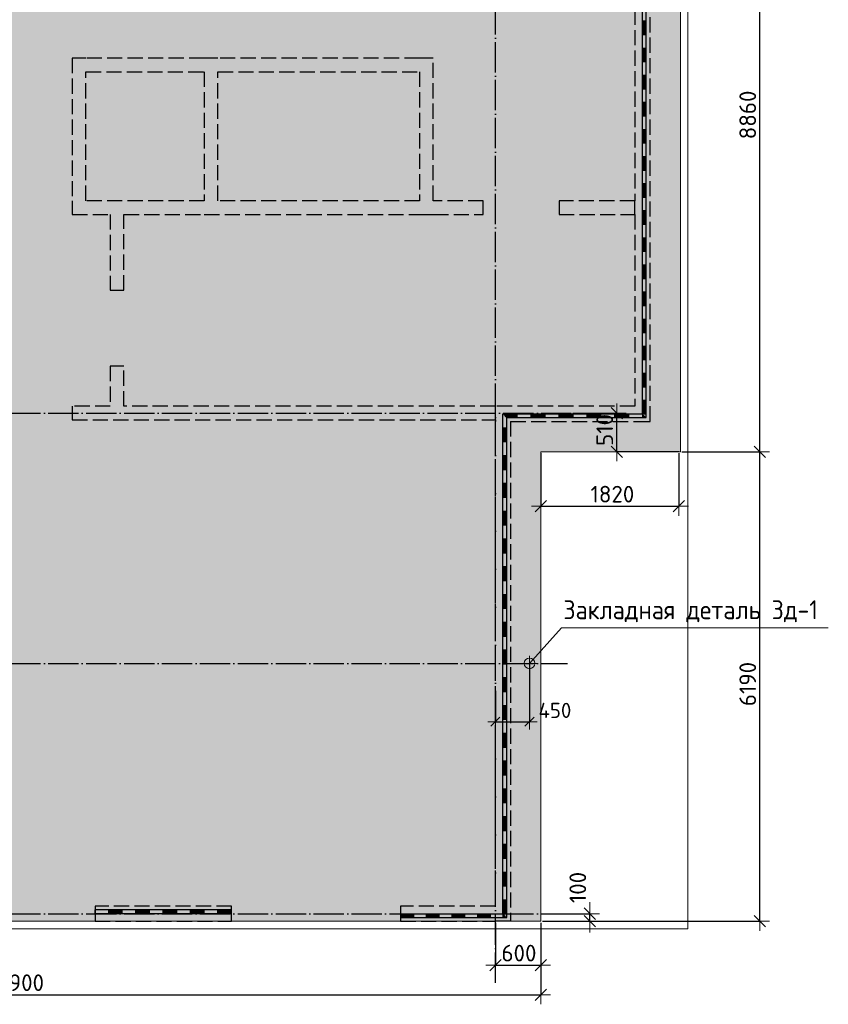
# Model space of a CAD drawing. Header units: millimetres. Extents: x -3725 to 93325, y -74170 to 82591.
# Tile 25 of 140: x 7626 to 18291, y 45545 to 58527. Entities that reach past the tile are written whole.
import ezdxf

# ---------------------------------------------------------------- set-up
doc = ezdxf.new("R2010")
doc.units = ezdxf.units.MM
doc.header["$PDMODE"] = 65
for name, pattern in [('______11', [500, 400, -50, 0, -50]), ('______2', [270, 200, -70]), ('______3', [500, 400, -100]), ('______5', [1100, 800, -100, 100, -100])]:
    doc.linetypes.add(name, pattern=pattern)
for name, color, linetype, lineweight in [('Standard', 7, 'Continuous', 25), ('Балка_ общее', 7, '______3', 13), ('Закладная деталь_ общее', 7, 'Continuous', 25), ('Заливка', 7, 'Continuous', 13), ('Размерная линия_ общее', 7, 'Continuous', 13), ('Стена_ общее', 7, 'Continuous', 35), ('Фундамент (1)', 7, 'Continuous', 35)]:
    doc.layers.add(name, color=color, linetype=linetype, lineweight=lineweight)
doc.layers.add('Арм.стержн. Доп. Арм. ниж.зоны Х', color=7, linetype='Continuous', lineweight=35, true_color=0xff1cff)
doc.layers.add('Осевая линия_ общее', color=7, linetype='______5', lineweight=13, true_color=0xa0a0a0)
doc.styles.add('ISOCPEUR', font='ISOCPEUR')
doc.dimstyles.new('DIMSTYLE_12', dxfattribs={"dimtxt": 200, "dimasz": 200, "dimexe": 0, "dimexo": 0, "dimgap": 100, "dimtad": 2, "dimdec": 0, "dimrnd": 5, "dimzin": 12, "dimdsep": 46, "dimtxsty": 'ISOCPEUR', "dimblk1": 'ALL_ML_STRICH', "dimblk2": 'ALL_ML_STRICH', "dimsah": 1, "dimcen": 0, "dimclrd": 7, "dimclre": 256, "dimclrt": 7, "dimadec": 0, "dimazin": 0, "dimtfac": 1, "dimtdec": 0, "dimtix": 1, "dimtmove": 2, "dimatfit": 3, "dimfxl": 0, "dimtvp": 1.2, "dimtzin": 0, "dimlwd": 0, "dimlwe": -3, "dimarcsym": 0})
doc.dimstyles.new('DIMSTYLE_3', dxfattribs={"dimtxt": 220, "dimasz": 250, "dimexe": 0, "dimexo": 0, "dimgap": 110, "dimtad": 2, "dimdec": 0, "dimrnd": 5, "dimzin": 12, "dimdsep": 46, "dimtxsty": 'ISOCPEUR', "dimblk1": 'ALL_ML_STRICH', "dimblk2": 'ALL_ML_STRICH', "dimsah": 1, "dimcen": 0, "dimclrd": 7, "dimclre": 256, "dimclrt": 7, "dimadec": 0, "dimazin": 0, "dimtfac": 1, "dimtdec": 0, "dimtix": 1, "dimtmove": 2, "dimatfit": 3, "dimfxl": 0, "dimtzin": 0, "dimlwd": 0, "dimlwe": -3, "dimarcsym": 0})
doc.dimstyles.new('DIMSTYLE_5', dxfattribs={"dimtxt": 220, "dimasz": 250, "dimexe": 0, "dimexo": 0, "dimgap": 110, "dimtad": 2, "dimdec": 0, "dimrnd": 5, "dimzin": 12, "dimdsep": 46, "dimtxsty": 'ISOCPEUR', "dimblk1": 'ALL_ML_STRICH', "dimblk2": 'ALL_ML_STRICH', "dimsah": 1, "dimcen": 0, "dimclrd": 7, "dimclre": 256, "dimclrt": 7, "dimadec": 0, "dimazin": 0, "dimtfac": 1, "dimtdec": 0, "dimtix": 1, "dimtmove": 2, "dimatfit": 3, "dimfxl": 0, "dimtvp": 1.2, "dimtzin": 0, "dimlwd": 0, "dimlwe": -3, "dimarcsym": 0})

# ---------------------------------------------------------------- blocks, each defined once
blk = doc.blocks.new('ALL_ML_STRICH')
at = {"color": 0, "linetype": 'ByBlock', "lineweight": -2}
for p, q in [((-1, 0), (0.5, 0)), ((-0.3, -0.3), (0.3, 0.3)), ((0, -0.5), (0, 0.5))]:
    blk.add_line(p, q, dxfattribs=at)
blk = doc.blocks.new('*D10')
at = {"layer": 'DEFPOINTS', "color": 7, "linetype": 'Continuous', "lineweight": 13, "transparency": 33554687}
for p in [(13900, 46640), (14500, 46620), (13900, 46060)]:
    blk.add_point(p, dxfattribs=at)
at = {"layer": 'Размерная линия_ общее', "color": 253, "linetype": 'Continuous', "lineweight": -2, "true_color": 0xa0a0a0, "transparency": 33554687}
for p, q in [((13900, 46620), (13900, 46060)), ((14500, 46600), (14500, 46060))]:
    blk.add_line(p, q, dxfattribs=at)
at = {"layer": 'Размерная линия_ общее', "color": 7, "linetype": 'Continuous', "lineweight": -2, "transparency": 33554687}
blk.add_line((13900, 46060), (14500, 46060), dxfattribs=at)
at = {"layer": 'Размерная линия_ общее', "color": 7, "linetype": 'Continuous', "lineweight": 13, "transparency": 33554687, "xscale": 250, "yscale": 250, "zscale": 250, "rotation": 180}
blk.add_blockref('ALL_ML_STRICH', (13900, 46060), dxfattribs=at)
at = {"layer": 'Размерная линия_ общее', "color": 7, "linetype": 'Continuous', "lineweight": 13, "transparency": 33554687, "xscale": 250, "yscale": 250, "zscale": 250}
blk.add_blockref('ALL_ML_STRICH', (14500, 46060), dxfattribs=at)
at = {"layer": 'Размерная линия_ общее', "color": 7, "linetype": 'Continuous', "lineweight": 13, "transparency": 33554687, "insert": (14211, 46220), "char_height": 220, "width": 660, "attachment_point": 5, "style": 'ISOCPEUR'}
blk.add_mtext('\\A1;{600}', dxfattribs=at)
blk = doc.blocks.new('*D11')
at = {"layer": 'DEFPOINTS', "color": 7, "linetype": 'Continuous', "lineweight": 13, "transparency": 33554687}
for p in [(600, 46640), (14500, 46640), (600, 45670)]:
    blk.add_point(p, dxfattribs=at)
at = {"layer": 'Размерная линия_ общее', "color": 253, "linetype": 'Continuous', "lineweight": -2, "true_color": 0xa0a0a0, "transparency": 33554687}
for p, q in [((600, 46620), (600, 45670)), ((14500, 46620), (14500, 45670))]:
    blk.add_line(p, q, dxfattribs=at)
at = {"layer": 'Размерная линия_ общее', "color": 7, "linetype": 'Continuous', "lineweight": -2, "transparency": 33554687}
blk.add_line((600, 45670), (14500, 45670), dxfattribs=at)
at = {"layer": 'Размерная линия_ общее', "color": 7, "linetype": 'Continuous', "lineweight": 13, "transparency": 33554687, "xscale": 250, "yscale": 250, "zscale": 250, "rotation": 180}
blk.add_blockref('ALL_ML_STRICH', (600, 45670), dxfattribs=at)
at = {"layer": 'Размерная линия_ общее', "color": 7, "linetype": 'Continuous', "lineweight": 13, "transparency": 33554687, "xscale": 250, "yscale": 250, "zscale": 250}
blk.add_blockref('ALL_ML_STRICH', (14500, 45670), dxfattribs=at)
at = {"layer": 'Размерная линия_ общее', "color": 7, "linetype": 'Continuous', "lineweight": 13, "transparency": 33554687, "insert": (7583, 45830), "char_height": 220, "width": 1100, "attachment_point": 5, "style": 'ISOCPEUR'}
blk.add_mtext('\\A1;{13900}', dxfattribs=at)
blk = doc.blocks.new('*D17')
at = {"layer": 'DEFPOINTS', "color": 7, "linetype": 'Continuous', "lineweight": 13, "transparency": 33554687}
for p in [(14900, 53340), (15502, 52830), (16340, 52830)]:
    blk.add_point(p, dxfattribs=at)
at = {"layer": 'Размерная линия_ общее', "color": 253, "linetype": 'Continuous', "lineweight": -2, "true_color": 0xa0a0a0, "transparency": 33554687}
for p, q in [((14920, 53340), (15502, 53340)), ((16320, 52830), (15502, 52830))]:
    blk.add_line(p, q, dxfattribs=at)
at = {"layer": 'Размерная линия_ общее', "color": 7, "linetype": 'Continuous', "lineweight": -2, "transparency": 33554687}
blk.add_line((15502, 52830), (15502, 53340), dxfattribs=at)
at = {"layer": 'Размерная линия_ общее', "color": 7, "linetype": 'Continuous', "lineweight": 13, "transparency": 33554687, "xscale": 250, "yscale": 250, "zscale": 250}
for p, rotation in [((15502, 53340), 90), ((15502, 52830), 270)]:
    blk.add_blockref('ALL_ML_STRICH', p, dxfattribs=dict(at, rotation=rotation))
at = {"layer": 'Размерная линия_ общее', "color": 7, "linetype": 'Continuous', "lineweight": 13, "transparency": 33554687, "insert": (15342, 53118), "char_height": 220, "width": 660, "attachment_point": 5, "rotation": 90, "style": 'ISOCPEUR'}
blk.add_mtext('\\A1;{510}', dxfattribs=at)
blk = doc.blocks.new('*D19')
at = {"layer": 'DEFPOINTS', "color": 7, "linetype": 'Continuous', "lineweight": 13, "transparency": 33554687}
for p in [(16340, 52830), (14500, 46640), (17388, 46640)]:
    blk.add_point(p, dxfattribs=at)
at = {"layer": 'Размерная линия_ общее', "color": 253, "linetype": 'Continuous', "lineweight": -2, "true_color": 0xa0a0a0, "transparency": 33554687}
for p, q in [((16360, 52830), (17388, 52830)), ((14520, 46640), (17388, 46640))]:
    blk.add_line(p, q, dxfattribs=at)
at = {"layer": 'Размерная линия_ общее', "color": 7, "linetype": 'Continuous', "lineweight": -2, "transparency": 33554687}
blk.add_line((17388, 46640), (17388, 52830), dxfattribs=at)
at = {"layer": 'Размерная линия_ общее', "color": 7, "linetype": 'Continuous', "lineweight": 13, "transparency": 33554687, "xscale": 250, "yscale": 250, "zscale": 250}
for p, rotation in [((17388, 52830), 90), ((17388, 46640), 270)]:
    blk.add_blockref('ALL_ML_STRICH', p, dxfattribs=dict(at, rotation=rotation))
at = {"layer": 'Размерная линия_ общее', "color": 7, "linetype": 'Continuous', "lineweight": 13, "transparency": 33554687, "insert": (17228, 49768), "char_height": 220, "width": 880, "attachment_point": 5, "rotation": 90, "style": 'ISOCPEUR'}
blk.add_mtext('\\A1;{6190}', dxfattribs=at)
blk = doc.blocks.new('*D20')
at = {"layer": 'DEFPOINTS', "color": 7, "linetype": 'Continuous', "lineweight": 13, "transparency": 33554687}
for p in [(16340, 61690), (16340, 52830), (17388, 52830)]:
    blk.add_point(p, dxfattribs=at)
at = {"layer": 'Размерная линия_ общее', "color": 253, "linetype": 'Continuous', "lineweight": -2, "true_color": 0xa0a0a0, "transparency": 33554687}
for p, q in [((16360, 61690), (17388, 61690)), ((16360, 52830), (17388, 52830))]:
    blk.add_line(p, q, dxfattribs=at)
at = {"layer": 'Размерная линия_ общее', "color": 7, "linetype": 'Continuous', "lineweight": -2, "transparency": 33554687}
blk.add_line((17388, 52830), (17388, 61690), dxfattribs=at)
at = {"layer": 'Размерная линия_ общее', "color": 7, "linetype": 'Continuous', "lineweight": 13, "transparency": 33554687, "xscale": 250, "yscale": 250, "zscale": 250}
for p, rotation in [((17388, 61690), 90), ((17388, 52830), 270)]:
    blk.add_blockref('ALL_ML_STRICH', p, dxfattribs=dict(at, rotation=rotation))
at = {"layer": 'Размерная линия_ общее', "color": 7, "linetype": 'Continuous', "lineweight": 13, "transparency": 33554687, "insert": (17228, 57271), "char_height": 220, "width": 880, "attachment_point": 5, "rotation": 90, "style": 'ISOCPEUR'}
blk.add_mtext('\\A1;{8860}', dxfattribs=at)
blk = doc.blocks.new('*D23')
at = {"layer": 'DEFPOINTS', "color": 7, "linetype": 'Continuous', "lineweight": 13, "transparency": 33554687}
for p in [(14500, 52830), (16320, 52830), (14500, 52111)]:
    blk.add_point(p, dxfattribs=at)
at = {"layer": 'Размерная линия_ общее', "color": 253, "linetype": 'Continuous', "lineweight": -2, "true_color": 0xa0a0a0, "transparency": 33554687}
for p, q in [((14500, 52810), (14500, 52111)), ((16320, 52810), (16320, 52111))]:
    blk.add_line(p, q, dxfattribs=at)
at = {"layer": 'Размерная линия_ общее', "color": 7, "linetype": 'Continuous', "lineweight": -2, "transparency": 33554687}
blk.add_line((14500, 52111), (16320, 52111), dxfattribs=at)
at = {"layer": 'Размерная линия_ общее', "color": 7, "linetype": 'Continuous', "lineweight": 13, "transparency": 33554687, "xscale": 250, "yscale": 250, "zscale": 250, "rotation": 180}
blk.add_blockref('ALL_ML_STRICH', (14500, 52111), dxfattribs=at)
at = {"layer": 'Размерная линия_ общее', "color": 7, "linetype": 'Continuous', "lineweight": 13, "transparency": 33554687, "xscale": 250, "yscale": 250, "zscale": 250}
blk.add_blockref('ALL_ML_STRICH', (16320, 52111), dxfattribs=at)
at = {"layer": 'Размерная линия_ общее', "color": 7, "linetype": 'Continuous', "lineweight": 13, "transparency": 33554687, "insert": (15443, 52271), "char_height": 220, "width": 880, "attachment_point": 5, "style": 'ISOCPEUR'}
blk.add_mtext('\\A1;{1820}', dxfattribs=at)
blk = doc.blocks.new('*D24')
at = {"layer": 'DEFPOINTS', "color": 7, "linetype": 'Continuous', "lineweight": 13, "transparency": 33554687}
for p in [(14500, 46740), (14500, 46640), (15146, 46640)]:
    blk.add_point(p, dxfattribs=at)
at = {"layer": 'Размерная линия_ общее', "color": 253, "linetype": 'Continuous', "lineweight": -2, "true_color": 0xa0a0a0, "transparency": 33554687}
for p, q in [((14520, 46740), (15146, 46740)), ((14520, 46640), (15146, 46640))]:
    blk.add_line(p, q, dxfattribs=at)
at = {"layer": 'Размерная линия_ общее', "color": 7, "linetype": 'Continuous', "lineweight": -2, "transparency": 33554687}
blk.add_line((15146, 46640), (15146, 46740), dxfattribs=at)
at = {"layer": 'Размерная линия_ общее', "color": 7, "linetype": 'Continuous', "lineweight": 13, "transparency": 33554687, "xscale": 250, "yscale": 250, "zscale": 250}
for p, rotation in [((15146, 46640), 270), ((15146, 46740), 90)]:
    blk.add_blockref('ALL_ML_STRICH', p, dxfattribs=dict(at, rotation=rotation))
at = {"layer": 'Размерная линия_ общее', "color": 7, "linetype": 'Continuous', "lineweight": 13, "transparency": 33554687, "insert": (14987, 47085), "char_height": 220, "width": 660, "attachment_point": 5, "rotation": 90, "style": 'ISOCPEUR'}
blk.add_mtext('\\A1;{100}', dxfattribs=at)
blk = doc.blocks.new('СЛОЖНЫЙ_ОБЪЕКТ_7')
at = {"layer": 'Стена_ общее', "color": 253, "linetype": '______2', "lineweight": -3, "true_color": 0xa0a0a0, "transparency": 33554687}
for p, q in [((15740, 61090), (15740, 56140)), ((15940, 53230), (15940, 61090)), ((8320, 58020), (8320, 56140)), ((8500, 58020), (8320, 58020)), ((10060, 58020), (8500, 58020)), ((10240, 58020), (10060, 58020)), ((12900, 58020), (10240, 58020)), ((13080, 58020), (12900, 58020)), ((13080, 56140), (13080, 58020)), ((8500, 56140), (8500, 57840)), ((8500, 57840), (10060, 57840)), ((10060, 57840), (10060, 56140)), ((10240, 56140), (10240, 57840)), ((10240, 57840), (12900, 57840)), ((12900, 57840), (12900, 56140)), ((8320, 56140), (8320, 55960)), ((10060, 56140), (8500, 56140)), ((12900, 56140), (10240, 56140)), ((13740, 56140), (13080, 56140)), ((13740, 55960), (13740, 56140)), ((14740, 56140), (14740, 55960)), ((15740, 56140), (14740, 56140)), ((15740, 55960), (15740, 56140)), ((8320, 55960), (8820, 55960)), ((8820, 55960), (8820, 54960)), ((9000, 55960), (10060, 55960)), ((9000, 54960), (9000, 55960)), ((10060, 55960), (12900, 55960)), ((12900, 55960), (13080, 55960)), ((13080, 55960), (13740, 55960)), ((14740, 55960), (15740, 55960)), ((15740, 55960), (15740, 53430)), ((8820, 54960), (9000, 54960)), ((8820, 53960), (8820, 53430)), ((9000, 53960), (8820, 53960)), ((9000, 53430), (9000, 53960)), ((8320, 53430), (8320, 53250)), ((8820, 53430), (8320, 53430)), ((13900, 53430), (9000, 53430)), ((15740, 53430), (13900, 53430)), ((13900, 53250), (13900, 53430)), ((8320, 53250), (13900, 53250)), ((13900, 53250), (13900, 53230)), ((13900, 46840), (13900, 53230)), ((14100, 53230), (14100, 46640)), ((14100, 53230), (15740, 53230)), ((15740, 53230), (15940, 53230)), ((8620, 46840), (8620, 46640)), ((10420, 46840), (8620, 46840)), ((10420, 46640), (10420, 46840)), ((12650, 46840), (12650, 46640)), ((13900, 46840), (12650, 46840)), ((8620, 46640), (10420, 46640)), ((12650, 46640), (13900, 46640)), ((14100, 46640), (13900, 46640))]:
    blk.add_line(p, q, dxfattribs=at)
blk = doc.blocks.new('ЭЛЕМЕНТ_УЗОРА_2')
at = {"layer": 'Standard', "color": 7, "linetype": 'Continuous', "lineweight": 25, "transparency": 33554687}
for p, q in [((8980, 46790), (8620, 46790)), ((8620, 46790), (8620, 46790)), ((8620, 46740), (8620, 46790)), ((8620, 46740), (8620, 46790)), ((8620, 46780), (8620, 46780)), ((8620, 46770), (8620, 46770)), ((8620, 46760), (8620, 46760)), ((8620, 46750), (8620, 46750)), ((8980, 46740), (8620, 46740)), ((8620, 46740), (8620, 46740)), ((8800, 46740), (8800, 46790)), ((8980, 46780), (8800, 46780)), ((8980, 46770), (8800, 46770)), ((8980, 46760), (8800, 46760)), ((8980, 46750), (8800, 46750)), ((9340, 46790), (8980, 46790)), ((8980, 46740), (8980, 46790)), ((8980, 46740), (8980, 46790)), ((9340, 46740), (8980, 46740)), ((9160, 46740), (9160, 46790)), ((9340, 46780), (9160, 46780)), ((9340, 46770), (9160, 46770)), ((9340, 46760), (9160, 46760)), ((9340, 46750), (9160, 46750)), ((9700, 46790), (9340, 46790)), ((9340, 46740), (9340, 46790)), ((9340, 46740), (9340, 46790)), ((9700, 46740), (9340, 46740)), ((9520, 46740), (9520, 46790)), ((9700, 46780), (9520, 46780)), ((9700, 46770), (9520, 46770)), ((9700, 46760), (9520, 46760)), ((9700, 46750), (9520, 46750)), ((10060, 46790), (9700, 46790)), ((9700, 46740), (9700, 46790)), ((9700, 46740), (9700, 46790)), ((10060, 46740), (9700, 46740)), ((9880, 46740), (9880, 46790)), ((10060, 46780), (9880, 46780)), ((10060, 46770), (9880, 46770)), ((10060, 46760), (9880, 46760)), ((10060, 46750), (9880, 46750)), ((10420, 46790), (10060, 46790)), ((10060, 46740), (10060, 46790)), ((10060, 46740), (10060, 46790)), ((10420, 46740), (10060, 46740)), ((10240, 46740), (10240, 46790)), ((10420, 46780), (10240, 46780)), ((10420, 46770), (10240, 46770)), ((10420, 46760), (10240, 46760)), ((10420, 46750), (10240, 46750)), ((10420, 46740), (10420, 46790))]:
    blk.add_line(p, q, dxfattribs=at)
blk = doc.blocks.new('ЭЛЕМЕНТ_УЗОРА_4')
at = {"layer": 'Standard', "color": 7, "linetype": 'Continuous', "lineweight": 25, "transparency": 33554687}
for p, q in [((15840, 58332), (15840, 58689)), ((15890, 58332), (15890, 58689)), ((15840, 58510), (15890, 58510)), ((15850, 58332), (15850, 58510)), ((15860, 58332), (15860, 58510)), ((15870, 58332), (15870, 58510)), ((15880, 58332), (15880, 58510)), ((15840, 57975), (15840, 58332)), ((15840, 58332), (15890, 58332)), ((15840, 58332), (15890, 58332)), ((15890, 57975), (15890, 58332)), ((15840, 58153), (15890, 58153)), ((15850, 57975), (15850, 58153)), ((15860, 57975), (15860, 58153)), ((15870, 57975), (15870, 58153)), ((15880, 57975), (15880, 58153)), ((15840, 57617), (15840, 57975)), ((15840, 57975), (15890, 57975)), ((15840, 57975), (15890, 57975)), ((15890, 57617), (15890, 57975)), ((15840, 57796), (15890, 57796)), ((15850, 57617), (15850, 57796)), ((15860, 57617), (15860, 57796)), ((15870, 57617), (15870, 57796)), ((15880, 57617), (15880, 57796)), ((15840, 57260), (15840, 57617)), ((15840, 57617), (15890, 57617)), ((15840, 57617), (15890, 57617)), ((15890, 57260), (15890, 57617)), ((15840, 57439), (15890, 57439)), ((15850, 57260), (15850, 57439)), ((15860, 57260), (15860, 57439)), ((15870, 57260), (15870, 57439)), ((15880, 57260), (15880, 57439)), ((15840, 56903), (15840, 57260)), ((15840, 57260), (15890, 57260)), ((15840, 57260), (15890, 57260)), ((15890, 56903), (15890, 57260)), ((15840, 57081), (15890, 57081)), ((15850, 56903), (15850, 57081)), ((15860, 56903), (15860, 57081)), ((15870, 56903), (15870, 57081)), ((15880, 56903), (15880, 57081)), ((15840, 56545), (15840, 56903)), ((15840, 56903), (15890, 56903)), ((15840, 56903), (15890, 56903)), ((15890, 56545), (15890, 56903)), ((15840, 56724), (15890, 56724)), ((15850, 56545), (15850, 56724)), ((15860, 56545), (15860, 56724)), ((15870, 56545), (15870, 56724)), ((15880, 56545), (15880, 56724)), ((15840, 56188), (15840, 56545)), ((15840, 56545), (15890, 56545)), ((15840, 56545), (15890, 56545)), ((15890, 56188), (15890, 56545)), ((15840, 56367), (15890, 56367)), ((15850, 56188), (15850, 56367)), ((15860, 56188), (15860, 56367)), ((15870, 56188), (15870, 56367)), ((15880, 56188), (15880, 56367)), ((15840, 55831), (15840, 56188)), ((15840, 56188), (15890, 56188)), ((15840, 56188), (15890, 56188)), ((15890, 55831), (15890, 56188)), ((15840, 56010), (15890, 56010)), ((15850, 55831), (15850, 56010)), ((15860, 55831), (15860, 56010)), ((15870, 55831), (15870, 56010)), ((15880, 55831), (15880, 56010)), ((15840, 55474), (15840, 55831)), ((15840, 55831), (15890, 55831)), ((15840, 55831), (15890, 55831)), ((15890, 55474), (15890, 55831)), ((15840, 55652), (15890, 55652)), ((15850, 55474), (15850, 55652)), ((15860, 55474), (15860, 55652)), ((15870, 55474), (15870, 55652)), ((15880, 55474), (15880, 55652)), ((15840, 55116), (15840, 55474)), ((15840, 55474), (15890, 55474)), ((15840, 55474), (15890, 55474)), ((15890, 55116), (15890, 55474)), ((15840, 55295), (15890, 55295)), ((15850, 55116), (15850, 55295)), ((15860, 55116), (15860, 55295)), ((15870, 55116), (15870, 55295)), ((15880, 55116), (15880, 55295)), ((15840, 54759), (15840, 55116)), ((15840, 55116), (15890, 55116)), ((15840, 55116), (15890, 55116)), ((15890, 54759), (15890, 55116)), ((15840, 54938), (15890, 54938)), ((15850, 54759), (15850, 54938)), ((15860, 54759), (15860, 54938)), ((15870, 54759), (15870, 54938)), ((15880, 54759), (15880, 54938)), ((15840, 54402), (15840, 54759)), ((15840, 54759), (15890, 54759)), ((15840, 54759), (15890, 54759)), ((15890, 54402), (15890, 54759)), ((15840, 54580), (15890, 54580)), ((15850, 54402), (15850, 54580)), ((15860, 54402), (15860, 54580)), ((15870, 54402), (15870, 54580)), ((15880, 54402), (15880, 54580)), ((15840, 54045), (15840, 54402)), ((15840, 54402), (15890, 54402)), ((15840, 54402), (15890, 54402)), ((15890, 54045), (15890, 54402)), ((15840, 54223), (15890, 54223)), ((15850, 54045), (15850, 54223)), ((15860, 54045), (15860, 54223)), ((15870, 54045), (15870, 54223)), ((15880, 54045), (15880, 54223)), ((15840, 53687), (15840, 54045)), ((15840, 54045), (15890, 54045)), ((15840, 54045), (15890, 54045)), ((15890, 53687), (15890, 54045)), ((15840, 53866), (15890, 53866)), ((15850, 53687), (15850, 53866)), ((15860, 53687), (15860, 53866)), ((15870, 53687), (15870, 53866)), ((15880, 53687), (15880, 53866)), ((15840, 53330), (15840, 53687)), ((15840, 53687), (15890, 53687)), ((15840, 53687), (15890, 53687)), ((15890, 53330), (15890, 53687)), ((15840, 53509), (15890, 53509)), ((15850, 53330), (15850, 53509)), ((15860, 53330), (15860, 53509)), ((15870, 53330), (15870, 53509)), ((15880, 53330), (15880, 53509)), ((14000, 52964), (14000, 53330)), ((14000, 53330), (14000, 53330)), ((14000, 53330), (14000, 53330)), ((14000, 53330), (14000, 53330)), ((14010, 53320), (14184, 53320)), ((14020, 53310), (14184, 53310)), ((14030, 53300), (14184, 53300)), ((14040, 53290), (14184, 53290)), ((14050, 52964), (14050, 53280)), ((14050, 53280), (14368, 53280)), ((14184, 53330), (14184, 53280)), ((14368, 53330), (14736, 53330)), ((14368, 53330), (14368, 53280)), ((14368, 53330), (14368, 53280)), ((14368, 53320), (14552, 53320)), ((14368, 53310), (14552, 53310)), ((14368, 53300), (14552, 53300)), ((14368, 53290), (14552, 53290)), ((14368, 53280), (14736, 53280)), ((14552, 53330), (14552, 53280)), ((14736, 53330), (15104, 53330)), ((14736, 53330), (14736, 53280)), ((14736, 53330), (14736, 53280)), ((14736, 53320), (14920, 53320)), ((14736, 53310), (14920, 53310)), ((14736, 53300), (14920, 53300)), ((14736, 53290), (14920, 53290)), ((14736, 53280), (15104, 53280)), ((14920, 53330), (14920, 53280)), ((15104, 53330), (15472, 53330)), ((15104, 53330), (15104, 53280)), ((15104, 53330), (15104, 53280)), ((15104, 53320), (15288, 53320)), ((15104, 53310), (15288, 53310)), ((15104, 53300), (15288, 53300)), ((15104, 53290), (15288, 53290)), ((15104, 53280), (15472, 53280)), ((15288, 53330), (15288, 53280)), ((15472, 53330), (15840, 53330)), ((15472, 53330), (15472, 53280)), ((15472, 53330), (15472, 53280)), ((15472, 53320), (15656, 53320)), ((15472, 53310), (15656, 53310)), ((15472, 53300), (15656, 53300)), ((15472, 53290), (15656, 53290)), ((15472, 53280), (15840, 53280)), ((15656, 53330), (15656, 53280)), ((15840, 53330), (15840, 53330)), ((15840, 53330), (15840, 53280)), ((15840, 53330), (15840, 53280)), ((15840, 53330), (15840, 53330)), ((15840, 53330), (15890, 53330)), ((15840, 53330), (15890, 53330)), ((15840, 53320), (15850, 53320)), ((15840, 53310), (15860, 53310)), ((15840, 53300), (15870, 53300)), ((15840, 53290), (15880, 53290)), ((15840, 53280), (15890, 53280)), ((15890, 53280), (15890, 53330)), ((14000, 53147), (14050, 53147)), ((14010, 52964), (14010, 53147)), ((14020, 52964), (14020, 53147)), ((14030, 52964), (14030, 53147)), ((14040, 52964), (14040, 53147)), ((14000, 52598), (14000, 52964)), ((14000, 52964), (14050, 52964)), ((14000, 52964), (14050, 52964)), ((14050, 52598), (14050, 52964)), ((14000, 52781), (14050, 52781)), ((14010, 52598), (14010, 52781)), ((14020, 52598), (14020, 52781)), ((14030, 52598), (14030, 52781)), ((14040, 52598), (14040, 52781)), ((14000, 52232), (14000, 52598)), ((14000, 52598), (14050, 52598)), ((14000, 52598), (14050, 52598)), ((14050, 52232), (14050, 52598)), ((14000, 52415), (14050, 52415)), ((14010, 52232), (14010, 52415)), ((14020, 52232), (14020, 52415)), ((14030, 52232), (14030, 52415)), ((14040, 52232), (14040, 52415)), ((14000, 51866), (14000, 52232)), ((14000, 52232), (14050, 52232)), ((14000, 52232), (14050, 52232)), ((14050, 51866), (14050, 52232)), ((14000, 52049), (14050, 52049)), ((14010, 51866), (14010, 52049)), ((14020, 51866), (14020, 52049)), ((14030, 51866), (14030, 52049)), ((14040, 51866), (14040, 52049)), ((14000, 51499), (14000, 51866)), ((14000, 51866), (14050, 51866)), ((14000, 51866), (14050, 51866)), ((14050, 51499), (14050, 51866)), ((14000, 51682), (14050, 51682)), ((14010, 51499), (14010, 51682)), ((14020, 51499), (14020, 51682)), ((14030, 51499), (14030, 51682)), ((14040, 51499), (14040, 51682)), ((14000, 51133), (14000, 51499)), ((14000, 51499), (14050, 51499)), ((14000, 51499), (14050, 51499)), ((14050, 51133), (14050, 51499)), ((14000, 51316), (14050, 51316)), ((14010, 51133), (14010, 51316)), ((14020, 51133), (14020, 51316)), ((14030, 51133), (14030, 51316)), ((14040, 51133), (14040, 51316)), ((14000, 50767), (14000, 51133)), ((14000, 51133), (14050, 51133)), ((14000, 51133), (14050, 51133)), ((14050, 50767), (14050, 51133)), ((14000, 50950), (14050, 50950)), ((14010, 50767), (14010, 50950)), ((14020, 50767), (14020, 50950)), ((14030, 50767), (14030, 50950)), ((14040, 50767), (14040, 50950)), ((14000, 50401), (14000, 50767)), ((14000, 50767), (14050, 50767)), ((14000, 50767), (14050, 50767)), ((14050, 50401), (14050, 50767)), ((14000, 50584), (14050, 50584)), ((14010, 50401), (14010, 50584)), ((14020, 50401), (14020, 50584)), ((14030, 50401), (14030, 50584)), ((14040, 50401), (14040, 50584)), ((14000, 50035), (14000, 50401)), ((14000, 50401), (14050, 50401)), ((14000, 50401), (14050, 50401)), ((14050, 50035), (14050, 50401)), ((14000, 50218), (14050, 50218)), ((14010, 50035), (14010, 50218)), ((14020, 50035), (14020, 50218)), ((14030, 50035), (14030, 50218)), ((14040, 50035), (14040, 50218)), ((14000, 49669), (14000, 50035)), ((14000, 50035), (14050, 50035)), ((14000, 50035), (14050, 50035)), ((14050, 49669), (14050, 50035)), ((14000, 49852), (14050, 49852)), ((14010, 49669), (14010, 49852)), ((14020, 49669), (14020, 49852)), ((14030, 49669), (14030, 49852)), ((14040, 49669), (14040, 49852)), ((14000, 49303), (14000, 49669)), ((14000, 49669), (14050, 49669)), ((14000, 49669), (14050, 49669)), ((14050, 49303), (14050, 49669)), ((14000, 49486), (14050, 49486)), ((14010, 49303), (14010, 49486)), ((14020, 49303), (14020, 49486)), ((14030, 49303), (14030, 49486)), ((14040, 49303), (14040, 49486)), ((14000, 48937), (14000, 49303)), ((14000, 49303), (14050, 49303)), ((14000, 49303), (14050, 49303)), ((14050, 48937), (14050, 49303)), ((14000, 49120), (14050, 49120)), ((14010, 48937), (14010, 49120)), ((14020, 48937), (14020, 49120)), ((14030, 48937), (14030, 49120)), ((14040, 48937), (14040, 49120)), ((14000, 48571), (14000, 48937)), ((14000, 48937), (14050, 48937)), ((14000, 48937), (14050, 48937)), ((14050, 48571), (14050, 48937)), ((14000, 48754), (14050, 48754)), ((14010, 48571), (14010, 48754)), ((14020, 48571), (14020, 48754)), ((14030, 48571), (14030, 48754)), ((14040, 48571), (14040, 48754)), ((14000, 48204), (14000, 48571)), ((14000, 48571), (14050, 48571)), ((14000, 48571), (14050, 48571)), ((14050, 48204), (14050, 48571)), ((14000, 48388), (14050, 48388)), ((14010, 48204), (14010, 48388)), ((14020, 48204), (14020, 48388)), ((14030, 48204), (14030, 48388)), ((14040, 48204), (14040, 48388)), ((14000, 47838), (14000, 48204)), ((14000, 48204), (14050, 48204)), ((14000, 48204), (14050, 48204)), ((14050, 47838), (14050, 48204)), ((14000, 48021), (14050, 48021)), ((14010, 47838), (14010, 48021)), ((14020, 47838), (14020, 48021)), ((14030, 47838), (14030, 48021)), ((14040, 47838), (14040, 48021)), ((14000, 47472), (14000, 47838)), ((14000, 47838), (14050, 47838)), ((14000, 47838), (14050, 47838)), ((14050, 47472), (14050, 47838)), ((14000, 47655), (14050, 47655)), ((14010, 47472), (14010, 47655)), ((14020, 47472), (14020, 47655)), ((14030, 47472), (14030, 47655)), ((14040, 47472), (14040, 47655)), ((14000, 47106), (14000, 47472)), ((14000, 47472), (14050, 47472)), ((14000, 47472), (14050, 47472)), ((14050, 47106), (14050, 47472)), ((14000, 47289), (14050, 47289)), ((14010, 47106), (14010, 47289)), ((14020, 47106), (14020, 47289)), ((14030, 47106), (14030, 47289)), ((14040, 47106), (14040, 47289)), ((14000, 46740), (14000, 47106)), ((14000, 47106), (14050, 47106)), ((14000, 47106), (14050, 47106)), ((14050, 46740), (14050, 47106)), ((14000, 46923), (14050, 46923)), ((14010, 46740), (14010, 46923)), ((14020, 46740), (14020, 46923)), ((14030, 46740), (14030, 46923)), ((14040, 46740), (14040, 46923)), ((12650, 46740), (12987, 46740)), ((12650, 46740), (12650, 46690)), ((12819, 46740), (12819, 46690)), ((12987, 46740), (13325, 46740)), ((12987, 46740), (12987, 46690)), ((12987, 46740), (12987, 46690)), ((13156, 46740), (13156, 46690)), ((13325, 46740), (13662, 46740)), ((13325, 46740), (13325, 46690)), ((13325, 46740), (13325, 46690)), ((13494, 46740), (13494, 46690)), ((13662, 46740), (13662, 46690)), ((13662, 46740), (13662, 46690)), ((13831, 46740), (13831, 46690)), ((14000, 46740), (14000, 46740)), ((14000, 46740), (14050, 46740)), ((14000, 46740), (14050, 46740)), ((14050, 46690), (14050, 46740)), ((12650, 46730), (12819, 46730)), ((12650, 46720), (12819, 46720)), ((12650, 46710), (12819, 46710)), ((12650, 46700), (12819, 46700)), ((12650, 46690), (12987, 46690)), ((12987, 46730), (13156, 46730)), ((12987, 46720), (13156, 46720)), ((12987, 46710), (13156, 46710)), ((12987, 46700), (13156, 46700)), ((12987, 46690), (13325, 46690)), ((13325, 46730), (13494, 46730)), ((13325, 46720), (13494, 46720)), ((13325, 46710), (13494, 46710)), ((13325, 46700), (13494, 46700)), ((13325, 46690), (13662, 46690)), ((13662, 46730), (13831, 46730)), ((13662, 46720), (13831, 46720)), ((13662, 46710), (13831, 46710)), ((13662, 46700), (13831, 46700)), ((13662, 46690), (14000, 46690)), ((14000, 46730), (14010, 46730)), ((14000, 46720), (14020, 46720)), ((14000, 46710), (14030, 46710)), ((14000, 46700), (14040, 46700)), ((14000, 46690), (14050, 46690))]:
    blk.add_line(p, q, dxfattribs=at)
for points in [[(14000, 53330), (14000, 53330), (14368, 53330)], [(13662, 46740), (14000, 46740), (14000, 46740)], [(14000, 46740), (14000, 46740), (14000, 46690)], [(14000, 46740), (14000, 46740), (14000, 46690)]]:
    blk.add_lwpolyline(points, dxfattribs=at)
blk = doc.blocks.new('СЛОЖНЫЙ_ОБЪЕКТ_9')
at = {"layer": 'Осевая линия_ общее', "color": 253, "linetype": '______11', "lineweight": -3, "true_color": 0xa0a0a0, "transparency": 33554687}
for p, q in [((13900, 45830), (13900, 70740)), ((-3000, 53340), (14900, 53340)), ((-3000, 50040), (14850, 50040)), ((-3000, 46740), (14900, 46740))]:
    blk.add_line(p, q, dxfattribs=at)
blk = doc.blocks.new('*D545')
at = {"layer": 'DEFPOINTS', "color": 7, "linetype": 'Continuous', "lineweight": 13, "transparency": 33554687}
for p in [(14350, 50040), (13900, 49696), (13900, 49270)]:
    blk.add_point(p, dxfattribs=at)
at = {"layer": 'Арм.стержн. Доп. Арм. ниж.зоны Х', "color": 253, "linetype": 'Continuous', "lineweight": -2, "true_color": 0xa0a0a0, "transparency": 33554687}
for p, q in [((14350, 50020), (14350, 49270)), ((13900, 49676), (13900, 49270))]:
    blk.add_line(p, q, dxfattribs=at)
at = {"layer": 'Арм.стержн. Доп. Арм. ниж.зоны Х', "color": 7, "linetype": 'Continuous', "lineweight": -2, "transparency": 33554687}
blk.add_line((13900, 49270), (14350, 49270), dxfattribs=at)
at = {"layer": 'Арм.стержн. Доп. Арм. ниж.зоны Х', "color": 7, "linetype": 'Continuous', "lineweight": 13, "transparency": 33554687, "xscale": 200, "yscale": 200, "zscale": 200, "rotation": 180}
blk.add_blockref('ALL_ML_STRICH', (13900, 49270), dxfattribs=at)
at = {"layer": 'Арм.стержн. Доп. Арм. ниж.зоны Х', "color": 7, "linetype": 'Continuous', "lineweight": 13, "transparency": 33554687, "xscale": 200, "yscale": 200, "zscale": 200}
blk.add_blockref('ALL_ML_STRICH', (14350, 49270), dxfattribs=at)
at = {"layer": 'Арм.стержн. Доп. Арм. ниж.зоны Х', "color": 7, "linetype": 'Continuous', "lineweight": 13, "transparency": 33554687, "insert": (14685, 49420), "char_height": 200, "width": 600, "attachment_point": 5, "style": 'ISOCPEUR'}
blk.add_mtext('\\A1;{450}', dxfattribs=at)

msp = doc.modelspace()

# ---------------------------------------------------------------- hatches: boundary and pattern name
at = {"layer": 'Заливка', "linetype": 'Continuous', "lineweight": 13, "transparency": 33554687}
h = msp.add_hatch(color=9, dxfattribs=at)
h.paths.add_polyline_path([(14500, 68280), (600, 68280), (600, 64980), (-650, 64980), (-650, 60060), (600, 60060), (600, 54460), (-650, 54460), (-650, 49540), (600, 49540), (600, 46640), (14500, 46640), (14500, 52830), (16340, 52830), (16340, 61690), (14500, 61690)])
h.paths.add_polyline_path([(5880, 57065), (6480, 57065), (6480, 56465), (5880, 56465)], flags=16)

# ---------------------------------------------------------------- linework, layer by layer
at = {"layer": 'Standard', "color": 7, "linetype": 'Continuous', "lineweight": 18, "transparency": 33554687}
msp.add_lwpolyline([(-750, 46540), (16440, 46540), (16440, 68380), (-750, 68380), (-750, 46540)], dxfattribs=at)
at = {"layer": 'Standard', "color": 7, "linetype": 'Continuous', "lineweight": 13, "transparency": 33554687}
msp.add_lwpolyline([(14350, 50040), (14770.8, 50510.8), (18290.8, 50510.8)], dxfattribs=at)
at = {"layer": 'Закладная деталь_ общее', "color": 7, "linetype": 'Continuous', "lineweight": 13, "transparency": 33554687}
for p, q in [((14350, 49940), (14350, 50140)), ((14450, 50040), (14250, 50040))]:
    msp.add_line(p, q, dxfattribs=at)
msp.add_circle((14350, 50040), 70, dxfattribs=at)
at = {"layer": 'Фундамент (1)', "color": 7, "lineweight": 18, "transparency": 33554687}
for p, q in [((16340, 61690), (16340, 52830)), ((14500, 52830), (14500, 46640)), ((16340, 52830), (14500, 52830)), ((14500, 46640), (600, 46640))]:
    msp.add_line(p, q, dxfattribs=at)
at = {"layer": 'Фундамент (1)', "color": 7, "linetype": 'Continuous', "lineweight": 18, "transparency": 33554687}
for p, q in [((16340, 61690), (16340, 52830)), ((14500, 52830), (14500, 46640)), ((16340, 52830), (14500, 52830)), ((14500, 46640), (600, 46640))]:
    msp.add_line(p, q, dxfattribs=at)

# ---------------------------------------------------------------- block references
at = {"layer": 'Standard', "color": 7, "linetype": 'Continuous', "lineweight": 25, "transparency": 33554687}
for name in ['ЭЛЕМЕНТ_УЗОРА_4', 'ЭЛЕМЕНТ_УЗОРА_2']:
    msp.add_blockref(name, (0, 0), dxfattribs=at)
at = {"layer": 'Балка_ общее', "color": 7, "linetype": 'Continuous', "lineweight": 13, "transparency": 33554687}
msp.add_blockref('СЛОЖНЫЙ_ОБЪЕКТ_9', (0, 0), dxfattribs=at)
at = {"layer": 'Стена_ общее', "color": 253, "linetype": '______2', "lineweight": -3, "true_color": 0xa0a0a0, "transparency": 33554687}
msp.add_blockref('СЛОЖНЫЙ_ОБЪЕКТ_7', (0, 0), dxfattribs=at)

# ---------------------------------------------------------------- texts
at = {"layer": 'Standard', "color": 7, "linetype": 'Continuous', "lineweight": 13, "transparency": 33554687, "insert": (16475.4, 50727.5), "char_height": 250, "width": 3519.776, "attachment_point": 5, "style": 'ISOCPEUR'}
msp.add_mtext('\\A1;{\\fISOCPEUR|i0|b0;\\H250.000000;\\W0.909091;\\C7;Закладная деталь Зд-1}\\P', dxfattribs=at)

# ---------------------------------------------------------------- dimensions: what is measured, and where the dimension line sits
at = {"layer": 'Арм.стержн. Доп. Арм. ниж.зоны Х', "color": 7, "linetype": 'Continuous', "lineweight": 13, "transparency": 33554687}
dim = msp.add_linear_dim(base=(14350, 49269.8), p1=(13900, 49675.6), p2=(14350, 50020), dimstyle='DIMSTYLE_12', override={"dimpost": '<>', "dimclrd": 7, "dimclre": 253, "dimclrt": 7, "dimlwd": 0, "dimlwe": 65533}, dxfattribs=at)
dim.commit()
dim.dimension.update_dxf_attribs({"geometry": '*D545', "text_midpoint": (14684.7, 49420.4), "dimtype": 160})
at = {"layer": 'Размерная линия_ общее', "color": 7, "linetype": 'Continuous', "lineweight": 13, "transparency": 33554687}
for base, p1, p2, dimstyle, picture, middle in [((17387.8, 61690), (16360, 52830), (16360, 61690), 'DIMSTYLE_3', '*D20', (17227.8, 57271)), ((15502.2, 53340), (16320, 52830), (14920, 53340), 'DIMSTYLE_5', '*D17', (15342.2, 53118)), ((17387.8, 52830), (14520, 46640), (16360, 52830), 'DIMSTYLE_3', '*D19', (17227.8, 49768)), ((15146, 46740), (14520, 46640), (14520, 46740), 'DIMSTYLE_5', '*D24', (14987.4, 47085))]:
    dim = msp.add_linear_dim(base=base, p1=p1, p2=p2, angle=90, dimstyle=dimstyle, override={"dimpost": '<>', "dimclrd": 7, "dimclre": 253, "dimclrt": 7, "dimlwd": 0, "dimlwe": 65533}, dxfattribs=at)
    dim.commit()
    dim.dimension.update_dxf_attribs({"geometry": picture, "text_midpoint": middle, "dimtype": 160})
for base, p1, p2, dimstyle, picture, middle in [((16320, 52110.7), (14500, 52810), (16320, 52810), 'DIMSTYLE_3', '*D23', (15443, 52270.7)), ((14500, 45670), (600, 46620), (14500, 46620), 'DIMSTYLE_3', '*D11', (7583, 45830)), ((14500, 46060), (13900, 46620), (14500, 46600), 'DIMSTYLE_5', '*D10', (14211, 46220))]:
    dim = msp.add_linear_dim(base=base, p1=p1, p2=p2, dimstyle=dimstyle, override={"dimpost": '<>', "dimclrd": 7, "dimclre": 253, "dimclrt": 7, "dimlwd": 0, "dimlwe": 65533}, dxfattribs=at)
    dim.commit()
    dim.dimension.update_dxf_attribs({"geometry": picture, "text_midpoint": middle, "dimtype": 160})

doc.saveas('drawing.dxf')
